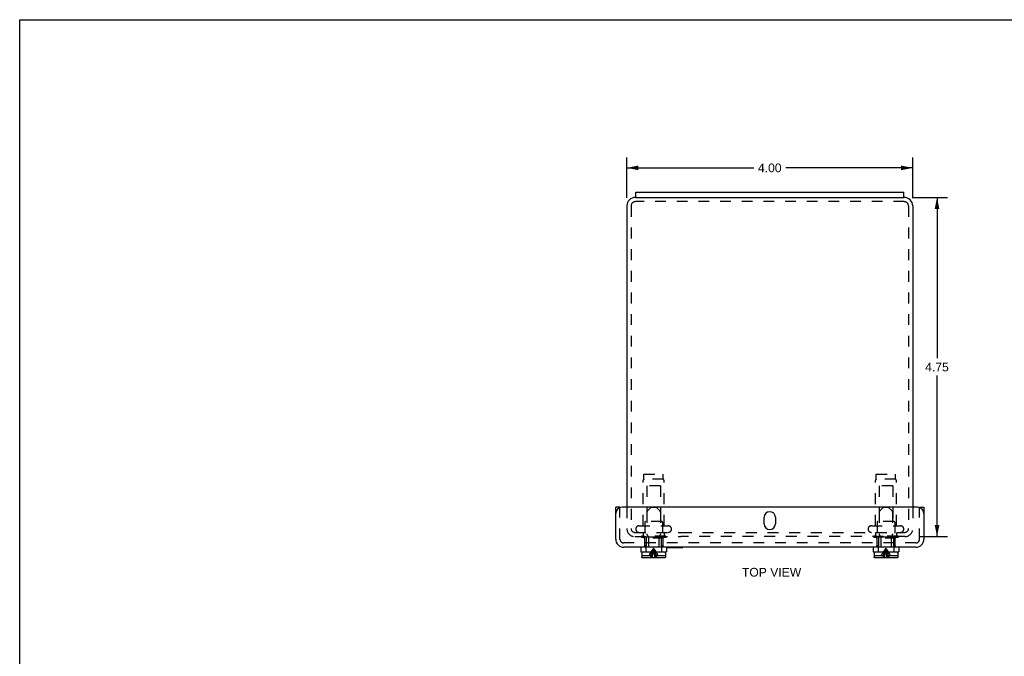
# Model space of a CAD drawing. Header units: inches. Extents: x 0 to 27.6, y 0 to 17.8.
# Tile 2 of 3: x 0 to 13.8, y 8.9 to 17.8. Entities that reach past the tile are written whole.
import ezdxf

# ---------------------------------------------------------------- set-up
doc = ezdxf.new("R2010")
doc.units = ezdxf.units.IN
doc.header["$LTSCALE"] = 1.515306
doc.header["$MEASUREMENT"] = 0
doc.linetypes.add('HIDDEN', pattern=[0.2, 0.1, -0.1])
doc.layers.get('0').update_dxf_attribs({"linetype": 'CONTINUOUS'})
for name, color, linetype in [('DEFAULT_2', 8, 'HIDDEN'), ('DIMENSIONS', 7, 'CONTINUOUS'), ('DOOR_ASSEMBLY', 7, 'CONTINUOUS')]:
    doc.layers.add(name, color=color, linetype=linetype)
doc.styles.get("Standard").update_dxf_attribs({"font": 'arial.ttf'})
doc.dimstyles.new('DIMSTYLE_2', dxfattribs={"dimtxt": 0.121549, "dimasz": 0.162065, "dimexe": 0.09, "dimexo": 0.07, "dimgap": 0.0375, "dimtad": 0, "dimtih": 1, "dimtoh": 1, "dimzin": 4, "dimdsep": 46, "dimtxsty": 'Standard', "dimblk": '_FILLED', "dimblk1": '_FILLED', "dimblk2": '_FILLED', "dimcen": 0.09, "dimazin": 1, "dimtfac": 1, "dimtdec": 3, "dimtofl": 0, "dimtmove": 0, "dimatfit": 3, "dimldrblk": '_FILLED', "dimfxl": 0, "dimtolj": 1, "dimtzin": 4, "dimarcsym": 0})

# ---------------------------------------------------------------- blocks, each defined once
blk = doc.blocks.new('_FILLED')
at = {"color": 0, "linetype": 'ByBlock'}
blk.add_solid([(0, 0), (-1, 0.2), (-1, -0.2)], dxfattribs=at)
blk = doc.blocks.new('*D9')
at = {"layer": 'DIMENSIONS', "color": 2, "linetype": 'Continuous'}
for p, q in [((8.494, 15.333), (8.494, 15.898)), ((12.494, 15.333), (12.494, 15.898)), ((8.494, 15.752), (10.269, 15.752)), ((12.494, 15.752), (10.72, 15.752))]:
    blk.add_line(p, q, dxfattribs=at)
at = {"layer": 'DIMENSIONS', "color": 2, "linetype": 'Continuous', "xscale": 0.1620648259, "yscale": 0.1620648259, "zscale": 0.1620648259, "rotation": 180}
blk.add_blockref('_FILLED', (8.494, 15.752), dxfattribs=at)
at = {"layer": 'DIMENSIONS', "color": 2, "linetype": 'Continuous', "xscale": 0.1620648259, "yscale": 0.1620648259, "zscale": 0.1620648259}
blk.add_blockref('_FILLED', (12.494, 15.752), dxfattribs=at)
at = {"layer": 'DIMENSIONS', "color": 2, "linetype": 'Continuous', "insert": (10.494, 15.813), "char_height": 0.1215, "width": 0.3303, "attachment_point": 2, "line_spacing_factor": 0.9}
blk.add_mtext('4.00', dxfattribs=at)
blk = doc.blocks.new('*D14')
at = {"layer": 'DIMENSIONS', "color": 2, "linetype": 'Continuous'}
for p, q in [((12.488, 15.339), (12.98, 15.339)), ((12.834, 15.339), (12.834, 13.086)), ((12.834, 10.589), (12.834, 12.843)), ((12.593, 10.589), (12.98, 10.589))]:
    blk.add_line(p, q, dxfattribs=at)
at = {"layer": 'DIMENSIONS', "color": 2, "linetype": 'Continuous', "xscale": 0.1620648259, "yscale": 0.1620648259, "zscale": 0.1620648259}
for p, rotation in [((12.834, 15.339), 90), ((12.834, 10.589), 270)]:
    blk.add_blockref('_FILLED', p, dxfattribs=dict(at, rotation=rotation))
at = {"layer": 'DIMENSIONS', "color": 2, "linetype": 'Continuous', "insert": (12.834, 13.025), "char_height": 0.1215, "width": 0.3303, "attachment_point": 2, "line_spacing_factor": 0.9}
blk.add_mtext('4.75', dxfattribs=at)

msp = doc.modelspace()

# ---------------------------------------------------------------- linework, layer by layer
at = {"color": 7, "linetype": 'Continuous'}
for p, q in [((0, 0), (0, 17.8271)), ((0, 17.8271), (27.551, 17.8271)), ((8.6195, 15.3392), (8.6195, 15.4142)), ((8.6195, 15.3392), (12.3695, 15.3392)), ((12.3695, 15.3392), (12.3695, 15.4142))]:
    msp.add_line(p, q, dxfattribs=at)
at = {"color": 3, "linetype": 'Continuous'}
for p, q in [((8.6195, 15.3392), (8.6145, 15.3392)), ((8.6195, 15.4142), (12.3695, 15.4142)), ((12.3745, 15.3392), (12.3695, 15.3392)), ((8.4945, 15.2192), (8.4945, 11.0012)), ((12.4945, 15.2192), (12.4945, 11.0012))]:
    msp.add_line(p, q, dxfattribs=at)
for centre, start, end in [((8.6145, 15.2192), 90, 180), ((12.3745, 15.2192), 0, 90)]:
    msp.add_arc(centre, 0.12, start, end, dxfattribs=at)
at = {"layer": 'DEFAULT_2', "color": 8, "linetype": 'HIDDEN'}
for p, q in [((8.5545, 15.2192), (8.5545, 10.7042)), ((12.3745, 15.2792), (8.6145, 15.2792)), ((12.4345, 15.2192), (12.4345, 10.7042)), ((8.7345, 11.3927), (8.7345, 11.4617)), ((8.7345, 11.4617), (9.0045, 11.4617)), ((9.0045, 11.3927), (9.0045, 11.4617)), ((11.9845, 11.4617), (12.2545, 11.4617)), ((11.9845, 11.3927), (11.9845, 11.4617)), ((12.2545, 11.3927), (12.2545, 11.4617)), ((8.7235, 10.7417), (8.7235, 11.3748)), ((9.0045, 11.3927), (8.7345, 11.3927)), ((8.7745, 11.2992), (8.7745, 10.7992)), ((8.9645, 11.2992), (8.7745, 11.2992)), ((8.9645, 11.2992), (8.9645, 10.7992)), ((9.0155, 10.7417), (9.0155, 11.3748)), ((11.9735, 10.7417), (11.9735, 11.3748)), ((12.2545, 11.3927), (11.9845, 11.3927)), ((12.2145, 11.2992), (12.0245, 11.2992)), ((12.0245, 11.2992), (12.0245, 10.7992)), ((12.2145, 11.2992), (12.2145, 10.7992)), ((12.2655, 10.7417), (12.2655, 11.3748)), ((8.4945, 11.0012), (8.4945, 10.7012)), ((12.4945, 11.0012), (12.4945, 10.7042)), ((8.7445, 10.7892), (8.7445, 10.5792)), ((8.9845, 10.7992), (8.7545, 10.7992)), ((8.9945, 10.7892), (8.9945, 10.5792)), ((11.9945, 10.7892), (11.9945, 10.5792)), ((12.2345, 10.7992), (12.0045, 10.7992)), ((12.2445, 10.7892), (12.2445, 10.5792)), ((8.5545, 10.7042), (8.5545, 10.7012)), ((8.6065, 10.6492), (9.2506, 10.6492)), ((8.6657, 10.7417), (9.0732, 10.7417)), ((8.7235, 10.6492), (8.7235, 10.6072)), ((9.0155, 10.6492), (9.0155, 10.6072)), ((9.2507, 10.6492), (12.3825, 10.6492)), ((11.9157, 10.7417), (12.3232, 10.7417)), ((11.9735, 10.6492), (11.9735, 10.6072)), ((12.2655, 10.6492), (12.2655, 10.6072)), ((8.6065, 10.5892), (9.2506, 10.5892)), ((9.0395, 10.5972), (8.6995, 10.5972)), ((8.6995, 10.5972), (8.6995, 10.5792)), ((9.0395, 10.5792), (8.6995, 10.5792)), ((9.0395, 10.5972), (9.0395, 10.5792)), ((12.3874, 10.5892), (9.2507, 10.5892)), ((12.2895, 10.5972), (11.9495, 10.5972)), ((11.9495, 10.5972), (11.9495, 10.5792)), ((12.2895, 10.5792), (11.9495, 10.5792)), ((12.2895, 10.5972), (12.2895, 10.5792))]:
    msp.add_line(p, q, dxfattribs=at)
for centre, radius, start, end in [((8.6145, 15.2192), 0.06, 90, 180), ((12.3745, 15.2192), 0.06, 0, 90), ((8.7435, 11.3748), 0.02, 116.74368, 180), ((8.9955, 11.3748), 0.02, 0, 63.25632), ((11.9935, 11.3748), 0.02, 116.74368, 180), ((12.2455, 11.3748), 0.02, 0, 63.25632), ((8.7545, 10.7892), 0.01, 90, 180), ((8.9845, 10.7892), 0.01, 0, 90), ((12.0045, 10.7892), 0.01, 90, 180), ((12.2345, 10.7892), 0.01, 0, 90), ((8.6065, 10.7012), 0.112, 180, 270), ((8.6065, 10.7012), 0.052, 180, 270), ((8.6657, 10.6954), 0.0462, 90, 270), ((8.7135, 10.6072), 0.01, 270, 360), ((9.0255, 10.6072), 0.01, 180, 270), ((9.0732, 10.6954), 0.0462, 270, 90), ((11.9157, 10.6954), 0.0462, 90, 270), ((11.9635, 10.6072), 0.01, 270, 360), ((12.2755, 10.6072), 0.01, 180, 270), ((12.3232, 10.6954), 0.0462, 270, 90), ((12.3825, 10.7012), 0.112, 270, 360), ((12.3825, 10.7012), 0.052, 270, 360)]:
    msp.add_arc(centre, radius, start, end, dxfattribs=at)
at = {"layer": 'DOOR_ASSEMBLY', "color": 3, "linetype": 'Continuous'}
for p, q in [((8.3382, 10.5532), (8.3382, 11.0012)), ((12.5607, 11.0012), (8.4282, 11.0012)), ((12.6507, 11.0012), (12.6507, 10.5532)), ((10.4164, 10.7668), (10.4164, 10.8606)), ((10.5726, 10.8606), (10.5726, 10.7668)), ((12.5387, 10.4412), (8.4502, 10.4412))]:
    msp.add_line(p, q, dxfattribs=at)
at = {"layer": 'DOOR_ASSEMBLY', "color": 7, "linetype": 'Continuous'}
for p, q in [((8.3982, 11.0012), (8.3382, 11.0012)), ((12.5907, 11.0012), (12.6507, 11.0012)), ((8.6885, 10.4412), (8.6885, 10.3787)), ((8.6885, 10.3787), (9.0505, 10.3787)), ((8.7025, 10.3587), (8.7025, 10.3237)), ((9.0215, 10.3737), (8.7175, 10.3737)), ((8.7965, 10.3787), (8.7965, 10.3737)), ((8.9425, 10.3787), (8.9425, 10.3737)), ((9.0365, 10.3587), (9.0365, 10.3237)), ((9.0505, 10.4412), (9.0505, 10.3787)), ((9.0505, 10.4372), (9.2762, 10.4372)), ((9.2762, 10.4372), (9.2762, 10.4412)), ((11.9385, 10.4412), (11.9385, 10.3787)), ((11.9385, 10.3787), (12.3005, 10.3787)), ((11.9525, 10.3587), (11.9525, 10.3237)), ((12.2715, 10.3737), (11.9675, 10.3737)), ((12.0465, 10.3787), (12.0465, 10.3737)), ((12.1925, 10.3787), (12.1925, 10.3737)), ((12.2865, 10.3587), (12.2865, 10.3237)), ((12.3005, 10.4412), (12.3005, 10.3787)), ((8.7033, 10.3237), (8.7025, 10.3237)), ((8.7033, 10.3237), (8.7033, 10.3057)), ((9.0206, 10.2907), (8.7184, 10.2907)), ((9.0365, 10.3237), (9.0357, 10.3237)), ((9.0357, 10.3237), (9.0357, 10.3057)), ((11.9533, 10.3237), (11.9525, 10.3237)), ((11.9533, 10.3237), (11.9533, 10.3057)), ((12.2706, 10.2907), (11.9684, 10.2907)), ((12.2865, 10.3237), (12.2857, 10.3237)), ((12.2857, 10.3237), (12.2857, 10.3057))]:
    msp.add_line(p, q, dxfattribs=at)
at = {"layer": 'DOOR_ASSEMBLY', "color": 8, "linetype": 'HIDDEN'}
for p, q in [((8.3982, 10.5532), (8.3982, 11.0012)), ((8.7755, 10.9335), (8.7755, 10.6199)), ((8.8365, 11.0007), (8.7799, 10.9441)), ((8.8365, 11.0007), (8.9025, 11.0007)), ((8.9025, 11.0007), (8.9591, 10.9441)), ((8.9635, 10.9335), (8.9635, 10.6199)), ((12.0255, 10.9335), (12.0255, 10.6199)), ((12.0865, 11.0007), (12.0299, 10.9441)), ((12.0865, 11.0007), (12.1525, 11.0007)), ((12.1525, 11.0007), (12.2091, 10.9441)), ((12.2135, 10.9335), (12.2135, 10.6199)), ((12.5907, 10.5532), (12.5907, 11.0012)), ((8.7921, 10.5971), (8.7799, 10.6093)), ((8.9469, 10.5971), (8.9591, 10.6093)), ((12.0421, 10.5971), (12.0299, 10.6093)), ((12.1969, 10.5971), (12.2091, 10.6093)), ((12.5387, 10.5012), (8.4502, 10.5012)), ((8.7376, 10.5739), (8.7297, 10.5662)), ((9.0093, 10.5662), (8.7297, 10.5662)), ((8.7453, 10.5814), (8.7376, 10.5739)), ((8.743, 10.5662), (8.743, 10.4587)), ((8.7453, 10.5814), (8.7528, 10.5887)), ((8.7528, 10.5887), (8.9862, 10.5887)), ((8.7636, 10.5887), (8.7636, 10.4587)), ((8.7965, 10.5865), (8.7965, 10.3787)), ((8.9425, 10.5865), (8.9425, 10.3787)), ((8.9753, 10.5887), (8.9753, 10.4587)), ((8.9937, 10.5814), (8.9862, 10.5887)), ((9.0014, 10.5739), (8.9936, 10.5814)), ((8.996, 10.5662), (8.996, 10.4587)), ((9.0013, 10.5739), (9.0093, 10.5662)), ((11.9876, 10.5739), (11.9797, 10.5662)), ((12.2593, 10.5662), (11.9797, 10.5662)), ((11.9953, 10.5814), (11.9876, 10.5739)), ((11.993, 10.5662), (11.993, 10.4587)), ((11.9953, 10.5814), (12.0028, 10.5887)), ((12.0028, 10.5887), (12.2362, 10.5887)), ((12.0136, 10.5887), (12.0136, 10.4587)), ((12.0465, 10.5865), (12.0465, 10.3787)), ((12.1925, 10.5865), (12.1925, 10.3787)), ((12.2253, 10.5887), (12.2253, 10.4587)), ((12.2437, 10.5814), (12.2362, 10.5887)), ((12.2514, 10.5739), (12.2436, 10.5814)), ((12.246, 10.5662), (12.246, 10.4587)), ((12.2513, 10.5739), (12.2593, 10.5662)), ((8.7636, 10.4587), (8.7395, 10.4587)), ((8.7395, 10.4587), (8.7395, 10.4412)), ((8.7595, 10.4587), (8.7595, 10.3787)), ((8.8239, 10.3592), (8.8344, 10.3767)), ((8.9151, 10.3592), (8.9046, 10.3767)), ((8.9995, 10.4587), (8.9753, 10.4587)), ((8.9795, 10.4587), (8.9795, 10.3787)), ((8.9995, 10.4587), (8.9995, 10.4412)), ((12.0136, 10.4587), (11.9895, 10.4587)), ((11.9895, 10.4587), (11.9895, 10.4412)), ((12.0095, 10.4587), (12.0095, 10.3787)), ((12.0739, 10.3592), (12.0844, 10.3767)), ((12.0927, 10.3592), (12.0989, 10.3767)), ((12.1651, 10.3592), (12.1546, 10.3767)), ((12.2495, 10.4587), (12.2253, 10.4587)), ((12.2295, 10.4587), (12.2295, 10.3787)), ((12.2495, 10.4587), (12.2495, 10.4412)), ((8.7033, 10.3237), (8.8369, 10.3237)), ((8.7034, 10.3042), (8.7036, 10.3028)), ((8.7044, 10.2999), (8.7044, 10.2999)), ((8.7051, 10.2986), (8.7051, 10.2986)), ((8.7058, 10.2974), (8.7058, 10.2973)), ((8.7067, 10.2962), (8.7067, 10.2962)), ((8.7077, 10.2951), (8.7077, 10.2951)), ((8.7088, 10.2941), (8.7088, 10.2941)), ((8.71, 10.2932), (8.71, 10.2932)), ((8.7113, 10.2925), (8.7113, 10.2925)), ((8.7126, 10.2918), (8.7126, 10.2918)), ((8.9021, 10.3237), (9.0357, 10.3237)), ((9.0221, 10.2908), (9.0235, 10.291)), ((9.0263, 10.2918), (9.0263, 10.2918)), ((9.0277, 10.2925), (9.0277, 10.2925)), ((9.0289, 10.2932), (9.029, 10.2932)), ((9.0322, 10.2962), (9.0322, 10.2962)), ((9.0331, 10.2973), (9.0331, 10.2974)), ((9.0339, 10.2986), (9.0339, 10.2986)), ((9.0345, 10.2999), (9.0345, 10.2999)), ((11.9533, 10.3237), (12.0869, 10.3237)), ((11.9534, 10.3042), (11.9536, 10.3028)), ((11.9544, 10.2999), (11.9544, 10.2999)), ((11.9551, 10.2986), (11.9551, 10.2986)), ((11.9558, 10.2974), (11.9558, 10.2973)), ((11.9567, 10.2962), (11.9567, 10.2962)), ((11.9577, 10.2951), (11.9577, 10.2951)), ((11.9588, 10.2941), (11.9588, 10.2941)), ((11.96, 10.2932), (11.96, 10.2932)), ((11.9613, 10.2925), (11.9613, 10.2925)), ((11.9626, 10.2918), (11.9626, 10.2918)), ((11.9669, 10.2908), (11.9669, 10.2908)), ((12.1521, 10.3237), (12.2857, 10.3237)), ((12.2721, 10.2908), (12.2735, 10.291)), ((12.2763, 10.2918), (12.2763, 10.2918)), ((12.2777, 10.2925), (12.2777, 10.2925)), ((12.2789, 10.2932), (12.279, 10.2932)), ((12.2801, 10.2941), (12.2801, 10.2941)), ((12.2812, 10.2951), (12.2812, 10.2951)), ((12.2822, 10.2962), (12.2822, 10.2962)), ((12.2831, 10.2973), (12.2831, 10.2974)), ((12.2839, 10.2986), (12.2839, 10.2986)), ((12.2845, 10.2999), (12.2845, 10.2999)), ((12.2856, 10.3042), (12.2856, 10.3042))]:
    msp.add_line(p, q, dxfattribs=at)
for points in [[(8.8047, 10.3237), (8.814, 10.3416), (8.8239, 10.3592)], [(8.8314, 10.3237), (8.8369, 10.3416), (8.8427, 10.3592), (8.8489, 10.3767)], [(8.8344, 10.3767), (8.8455, 10.3939), (8.8572, 10.4109), (8.8695, 10.4277)], [(8.8418, 10.2907), (8.8455, 10.3144), (8.8496, 10.3378), (8.854, 10.3608), (8.8588, 10.3835), (8.864, 10.4058), (8.8695, 10.4277)], [(8.8489, 10.3767), (8.8554, 10.3939), (8.8622, 10.4109), (8.8695, 10.4277)], [(8.853, 10.2907), (8.8552, 10.3144), (8.8576, 10.3378), (8.8603, 10.3608)], [(8.8603, 10.3608), (8.8631, 10.3835), (8.8662, 10.4058), (8.8695, 10.4277)], [(8.9046, 10.3767), (8.8935, 10.3939), (8.8818, 10.4109), (8.8695, 10.4277)], [(8.9075, 10.3237), (8.9021, 10.3416), (8.8963, 10.3592), (8.8901, 10.3767), (8.8836, 10.3939), (8.8767, 10.4109), (8.8695, 10.4277)], [(8.8849, 10.3608), (8.8801, 10.3835), (8.875, 10.4058), (8.8695, 10.4277)], [(8.8787, 10.3608), (8.8758, 10.3835), (8.8728, 10.4058), (8.8695, 10.4277)], [(8.886, 10.2907), (8.8838, 10.3144), (8.8813, 10.3378), (8.8787, 10.3608)], [(8.8971, 10.2907), (8.8934, 10.3144), (8.8894, 10.3378), (8.8849, 10.3608)], [(8.9342, 10.3237), (8.925, 10.3416), (8.9151, 10.3592)], [(12.0547, 10.3237), (12.064, 10.3416), (12.0739, 10.3592)], [(12.0814, 10.3237), (12.0869, 10.3416), (12.0927, 10.3592)], [(12.0844, 10.3767), (12.0955, 10.3939), (12.1072, 10.4109), (12.1195, 10.4277)], [(12.0918, 10.2907), (12.0955, 10.3144), (12.0996, 10.3378), (12.104, 10.3608), (12.1088, 10.3835), (12.114, 10.4058), (12.1195, 10.4277)], [(12.0989, 10.3767), (12.1054, 10.3939), (12.1122, 10.4109), (12.1195, 10.4277)], [(12.103, 10.2907), (12.1052, 10.3144), (12.1076, 10.3378), (12.1103, 10.3608)], [(12.1103, 10.3608), (12.1131, 10.3835), (12.1162, 10.4058), (12.1195, 10.4277)], [(12.1546, 10.3767), (12.1435, 10.3939), (12.1318, 10.4109), (12.1195, 10.4277)], [(12.1575, 10.3237), (12.1521, 10.3416), (12.1463, 10.3592), (12.1401, 10.3767), (12.1336, 10.3939), (12.1267, 10.4109), (12.1195, 10.4277)], [(12.1471, 10.2907), (12.1434, 10.3144), (12.1394, 10.3378), (12.1349, 10.3608), (12.1301, 10.3835), (12.125, 10.4058), (12.1195, 10.4277)], [(12.1287, 10.3608), (12.1258, 10.3835), (12.1228, 10.4058), (12.1195, 10.4277)], [(12.136, 10.2907), (12.1338, 10.3144), (12.1313, 10.3378), (12.1287, 10.3608)], [(12.1842, 10.3237), (12.175, 10.3416), (12.1651, 10.3592)], [(8.8369, 10.3237), (8.8345, 10.3185), (8.8321, 10.3132), (8.8297, 10.3078), (8.8273, 10.3022), (8.8249, 10.2965), (8.8225, 10.2907)], [(8.9021, 10.3237), (8.9045, 10.3185), (8.9069, 10.3132), (8.9093, 10.3078), (8.9117, 10.3022), (8.9141, 10.2965), (8.9165, 10.2907)], [(9.0301, 10.2941), (9.0312, 10.2951), (9.0312, 10.2951)], [(12.0869, 10.3237), (12.0845, 10.3185), (12.0821, 10.3132), (12.0797, 10.3078), (12.0773, 10.3022), (12.0749, 10.2965), (12.0725, 10.2907)], [(12.1521, 10.3237), (12.1545, 10.3185), (12.1569, 10.3132), (12.1593, 10.3078), (12.1617, 10.3022), (12.1641, 10.2965), (12.1665, 10.2907)]]:
    msp.add_lwpolyline(points, dxfattribs=at)
at = {"layer": 'DOOR_ASSEMBLY', "color": 7, "linetype": 'Continuous'}
for points in [[(8.7184, 10.2907), (8.7169, 10.2908), (8.7154, 10.291), (8.714, 10.2913), (8.7126, 10.2918), (8.7113, 10.2925), (8.71, 10.2932), (8.7088, 10.2941), (8.7077, 10.2951), (8.7067, 10.2962), (8.7058, 10.2973), (8.7051, 10.2986), (8.7044, 10.2999), (8.7039, 10.3013), (8.7036, 10.3028), (8.7034, 10.3042), (8.7033, 10.3057)], [(9.0357, 10.3057), (9.0356, 10.3042), (9.0354, 10.3028), (9.035, 10.3013), (9.0345, 10.2999), (9.0339, 10.2986), (9.0331, 10.2974), (9.0322, 10.2962), (9.0312, 10.2951), (9.0301, 10.2941), (9.029, 10.2932), (9.0277, 10.2925), (9.0263, 10.2918), (9.025, 10.2913), (9.0235, 10.291), (9.0221, 10.2908), (9.0206, 10.2907)], [(11.9684, 10.2907), (11.9669, 10.2908), (11.9654, 10.291), (11.964, 10.2913), (11.9626, 10.2918), (11.9613, 10.2925), (11.96, 10.2932), (11.9588, 10.2941), (11.9577, 10.2951), (11.9567, 10.2962), (11.9558, 10.2973), (11.9551, 10.2986), (11.9544, 10.2999), (11.9539, 10.3013), (11.9536, 10.3028), (11.9534, 10.3042), (11.9533, 10.3057)], [(12.2857, 10.3057), (12.2856, 10.3042), (12.2854, 10.3028), (12.285, 10.3013), (12.2845, 10.2999), (12.2839, 10.2986), (12.2831, 10.2974), (12.2822, 10.2962), (12.2812, 10.2951), (12.2801, 10.2941), (12.279, 10.2932), (12.2777, 10.2925), (12.2763, 10.2918), (12.275, 10.2913), (12.2735, 10.291), (12.2721, 10.2908), (12.2706, 10.2907)]]:
    msp.add_lwpolyline(points, dxfattribs=at)
at = {"layer": 'DOOR_ASSEMBLY', "color": 3, "linetype": 'Continuous'}
for centre, radius, start, end in [((8.4282, 10.9112), 0.09, 90, 180), ((10.4945, 10.8606), 0.0781, 0, 180), ((12.5607, 10.9112), 0.09, 0, 90), ((10.4945, 10.7668), 0.0781, 180, 360), ((8.4502, 10.5532), 0.112, 180, 270), ((12.5387, 10.5532), 0.112, 270, 360)]:
    msp.add_arc(centre, radius, start, end, dxfattribs=at)
at = {"layer": 'DOOR_ASSEMBLY', "color": 8, "linetype": 'HIDDEN'}
for centre, radius, start, end in [((8.7905, 10.9335), 0.015, 134.99999, 180), ((8.9485, 10.9335), 0.015, 0, 45.00001), ((12.0405, 10.9335), 0.015, 134.99999, 180), ((12.1985, 10.9335), 0.015, 0, 45.00001), ((8.7905, 10.6199), 0.015, 180, 224.99995), ((8.9485, 10.6199), 0.015, 315.00005, 360), ((12.0405, 10.6199), 0.015, 180, 224.99995), ((12.1985, 10.6199), 0.015, 315.00005, 360), ((8.4502, 10.5532), 0.052, 180, 270), ((8.7815, 10.5865), 0.015, 0, 44.99994), ((8.9575, 10.5865), 0.015, 135.00006, 180), ((12.0315, 10.5865), 0.015, 0, 44.99994), ((12.2075, 10.5865), 0.015, 135.00006, 180), ((12.5387, 10.5532), 0.052, 270, 360)]:
    msp.add_arc(centre, radius, start, end, dxfattribs=at)
at = {"layer": 'DOOR_ASSEMBLY', "color": 7, "linetype": 'Continuous'}
for centre, start, end in [((8.7175, 10.3587), 90, 180), ((9.0215, 10.3587), 0, 90), ((11.9675, 10.3587), 90, 180), ((12.2715, 10.3587), 0, 90)]:
    msp.add_arc(centre, 0.015, start, end, dxfattribs=at)

# ---------------------------------------------------------------- texts
at = {"layer": 'DIMENSIONS', "color": 2, "linetype": 'Continuous', "insert": (10.5194, 10.1515), "char_height": 0.12155, "width": 0.828248, "attachment_point": 2, "line_spacing_factor": 0.9}
msp.add_mtext('TOP VIEW', dxfattribs=at)

# ---------------------------------------------------------------- dimensions: what is measured, and where the dimension line sits
at = {"layer": 'DIMENSIONS', "color": 2, "linetype": 'Continuous'}
dim = msp.add_linear_dim(base=(12.4945, 15.7517), p1=(8.4945, 15.2626), p2=(12.4945, 15.2626), dimstyle='DIMSTYLE_2', dxfattribs=at)
dim.commit()
dim.dimension.update_dxf_attribs({"geometry": '*D9', "text_midpoint": (10.4914, 15.7511), "dimtype": 160})
dim = msp.add_linear_dim(base=(12.8339, 10.5892), p1=(12.4179, 15.3392), p2=(12.5229, 10.5892), angle=270, dimstyle='DIMSTYLE_2', dxfattribs=at)
dim.commit()
dim.dimension.update_dxf_attribs({"geometry": '*D14', "text_midpoint": (12.8313, 12.9631), "dimtype": 160})

doc.saveas('drawing.dxf')
